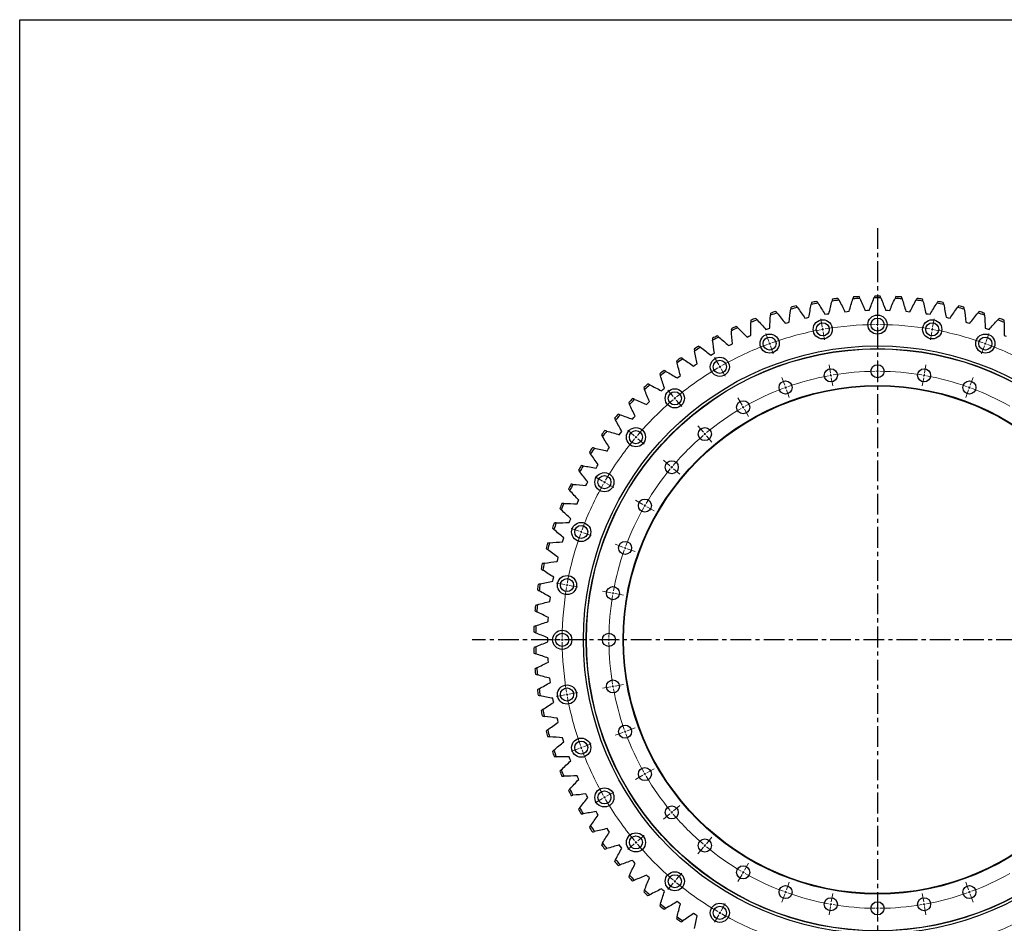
# Model space of a CAD drawing. Header units: millimetres. Extents: x -527 to 6920, y 16328 to 21890.
# Tile 5 of 12: x -527 to 1581, y 19955 to 21890. Entities that reach past the tile are written whole.
import ezdxf

# ---------------------------------------------------------------- set-up
doc = ezdxf.new("R2010")
doc.units = ezdxf.units.MM
doc.header["$LTSCALE"] = 20
doc.linetypes.add('CENTER', pattern=[10.16, 6.35, -1.27, 1.27, -1.27])

msp = doc.modelspace()

# ---------------------------------------------------------------- linework, layer by layer
at = {"linetype": 'CENTER', "ltscale": 0.35}
for p, q in [((1309.2, 21444.1), (1309.2, 19680.7)), ((2177, 20562.4), (441.4, 20562.4))]:
    msp.add_line(p, q, dxfattribs=at)
at = {"color": 7, "linetype": 'Continuous', "lineweight": 25}
for p, q in [((1153.8, 21251.1), (1158.2, 21252.1)), ((1158.2, 21252.1), (1162.5, 21253)), ((1196.5, 21259.4), (1200.9, 21260.1)), ((1200.9, 21260.1), (1205.3, 21260.7)), ((1239.6, 21265), (1244.1, 21265.4)), ((1244.1, 21265.4), (1248.5, 21265.8)), ((1283, 21267.9), (1287.5, 21268.1)), ((1287.5, 21268.1), (1291.9, 21268.2)), ((1326.5, 21268.2), (1330.9, 21268.1)), ((1330.9, 21268.1), (1335.4, 21267.9)), ((1369.9, 21265.8), (1374.3, 21265.4)), ((1374.3, 21265.4), (1378.8, 21265)), ((1413.1, 21260.7), (1417.5, 21260.1)), ((1417.5, 21260.1), (1421.9, 21259.4)), ((1455.9, 21253), (1460.2, 21252.1)), ((1460.2, 21252.1), (1464.6, 21251.1)), ((1070.3, 21226.8), (1074.5, 21228.3)), ((1074.5, 21228.3), (1078.8, 21229.8)), ((1111.7, 21240.2), (1116, 21241.5)), ((1116, 21241.5), (1120.3, 21242.7)), ((1498.1, 21242.7), (1502.4, 21241.5)), ((1502.4, 21241.5), (1506.7, 21240.2)), ((1539.6, 21229.8), (1543.9, 21228.3)), ((1543.9, 21228.3), (1548.1, 21226.8)), ((1029.9, 21210.8), (1034, 21212.6)), ((1034, 21212.6), (1038.1, 21214.3)), ((1580.3, 21214.3), (1584.4, 21212.6)), ((990.5, 21192.4), (994.5, 21194.4)), ((994.5, 21194.4), (998.5, 21196.4)), ((952.3, 21171.6), (956.2, 21173.9)), ((956.2, 21173.9), (960.1, 21176.1)), ((915.5, 21148.5), (919.2, 21151)), ((919.2, 21151), (923, 21153.4)), ((880.2, 21123.1), (883.7, 21125.8)), ((883.7, 21125.8), (887.3, 21128.5)), ((849.8, 21098.6), (853.3, 21101.5)), ((846.5, 21095.6), (849.8, 21098.6)), ((814.5, 21066.1), (817.7, 21069.3)), ((817.7, 21069.3), (820.9, 21072.4)), ((784.4, 21034.7), (787.4, 21038.1)), ((787.4, 21038.1), (790.5, 21041.3)), ((756.4, 21001.5), (759.1, 21005)), ((759.1, 21005), (762, 21008.5)), ((730.4, 20966.7), (732.9, 20970.3)), ((732.9, 20970.3), (735.5, 20974)), ((706.6, 20930.3), (708.9, 20934.1)), ((708.9, 20934.1), (711.3, 20937.9)), ((685.1, 20892.5), (687.2, 20896.4)), ((687.2, 20896.4), (689.3, 20900.4)), ((665.9, 20853.4), (667.8, 20857.5)), ((667.8, 20857.5), (669.7, 20861.6)), ((649.2, 20813.3), (650.8, 20817.5)), ((650.8, 20817.5), (652.5, 20821.6)), ((635.1, 20772.2), (636.4, 20776.4)), ((636.4, 20776.4), (637.8, 20780.7)), ((623.4, 20730.3), (624.5, 20734.6)), ((624.5, 20734.6), (625.6, 20739)), ((614.4, 20687.7), (615.2, 20692.1)), ((615.2, 20692.1), (616, 20696.5)), ((608, 20644.7), (608.5, 20649.2)), ((608.5, 20649.2), (609.1, 20653.6)), ((604.3, 20601.4), (604.5, 20605.9)), ((604.5, 20605.9), (604.8, 20610.3)), ((603.2, 20562.4), (603.2, 20566.9)), ((603.2, 20557.9), (603.2, 20562.4)), ((604.5, 20518.9), (604.3, 20523.4)), ((604.8, 20514.5), (604.5, 20518.9)), ((608.5, 20475.6), (608, 20480.1)), ((609.1, 20471.2), (608.5, 20475.6)), ((615.2, 20432.7), (614.4, 20437.1)), ((616, 20428.3), (615.2, 20432.7)), ((624.5, 20390.2), (623.4, 20394.5)), ((625.6, 20385.9), (624.5, 20390.2)), ((636.4, 20348.4), (635.1, 20352.6)), ((637.8, 20344.1), (636.4, 20348.4)), ((650.8, 20307.4), (649.2, 20311.5)), ((652.5, 20303.2), (650.8, 20307.4)), ((667.8, 20267.3), (665.9, 20271.4)), ((669.7, 20263.3), (667.8, 20267.3)), ((687.2, 20228.4), (685.1, 20232.3)), ((689.3, 20224.5), (687.2, 20228.4)), ((708.9, 20190.7), (706.6, 20194.5)), ((711.3, 20186.9), (708.9, 20190.7)), ((732.9, 20154.5), (730.4, 20158.1)), ((735.5, 20150.8), (732.9, 20154.5)), ((759.1, 20119.8), (756.4, 20123.3)), ((762, 20116.3), (759.1, 20119.8)), ((787.4, 20086.7), (784.4, 20090.1)), ((790.5, 20083.5), (787.4, 20086.7)), ((817.7, 20055.5), (814.5, 20058.7)), ((820.9, 20052.4), (817.7, 20055.5)), ((849.8, 20026.2), (846.5, 20029.2)), ((853.3, 20023.3), (849.8, 20026.2)), ((883.7, 19999), (880.2, 20001.7)), ((887.3, 19996.3), (883.7, 19999)), ((919.2, 19973.8), (915.5, 19976.3)), ((923, 19971.4), (919.2, 19973.8))]:
    msp.add_line(p, q, dxfattribs=at)
at = {"color": 0, "linetype": 'Continuous', "lineweight": 18}
for p, q in [((1191.1, 21232.1), (1188, 21249.8)), ((1309.2, 21242.4), (1309.2, 21260.4)), ((1427.3, 21232.1), (1430.4, 21249.8)), ((1192, 21227.2), (1191.6, 21229.6)), ((1192, 21227.2), (1192.4, 21224.7)), ((1309.2, 21237.4), (1309.2, 21239.9)), ((1309.2, 21237.4), (1309.2, 21234.9)), ((1309.2, 21232.4), (1309.2, 21214.4)), ((1426.4, 21227.2), (1426, 21224.7)), ((1426.4, 21227.2), (1426.8, 21229.6)), ((1076.6, 21201.4), (1070.5, 21218.3)), ((1192.9, 21222.2), (1196, 21204.5)), ((1425.5, 21222.2), (1422.4, 21204.5)), ((1541.8, 21201.4), (1547.9, 21218.3)), ((1078.3, 21196.7), (1077.5, 21199)), ((1078.3, 21196.7), (1079.2, 21194.3)), ((1080, 21192), (1086.2, 21175.1)), ((1538.4, 21192), (1532.2, 21175.1)), ((1540.1, 21196.7), (1539.2, 21194.3)), ((1540.1, 21196.7), (1540.9, 21199)), ((969.2, 21151.3), (960.2, 21166.9)), ((971.7, 21147), (970.4, 21149.1)), ((971.7, 21147), (972.9, 21144.8)), ((1208.5, 21133.6), (1205.4, 21151.3)), ((1309.2, 21142.4), (1309.2, 21160.4)), ((1409.9, 21133.6), (1413, 21151.3)), ((974.2, 21142.6), (983.2, 21127.1)), ((1110.8, 21107.4), (1104.7, 21124.3)), ((1209.3, 21128.7), (1208.9, 21131.1)), ((1209.3, 21128.7), (1209.8, 21126.2)), ((1210.2, 21123.7), (1213.3, 21106)), ((1309.2, 21137.4), (1309.2, 21139.9)), ((1309.2, 21137.4), (1309.2, 21134.9)), ((1309.2, 21132.4), (1309.2, 21114.4)), ((1408.2, 21123.7), (1405.1, 21106)), ((1409, 21128.7), (1408.6, 21126.2)), ((1409, 21128.7), (1409.5, 21131.1)), ((1507.6, 21107.4), (1513.7, 21124.3)), ((1112.5, 21102.7), (1111.7, 21105.1)), ((1112.5, 21102.7), (1113.4, 21100.4)), ((1505.9, 21102.7), (1505, 21100.4)), ((1505.9, 21102.7), (1506.7, 21105.1)), ((872.1, 21083.3), (860.5, 21097.1)), ((875.3, 21079.5), (873.7, 21081.4)), ((1019.2, 21064.7), (1010.2, 21080.3)), ((1114.2, 21098), (1120.4, 21081.1)), ((1504.1, 21098), (1498, 21081.1)), ((875.3, 21079.5), (876.9, 21077.6)), ((878.5, 21075.7), (890.1, 21061.9)), ((1021.7, 21060.4), (1020.4, 21062.5)), ((1021.7, 21060.4), (1022.9, 21058.2)), ((1024.2, 21056), (1033.2, 21040.5)), ((936.4, 21006.7), (924.8, 21020.5)), ((788.3, 20999.5), (774.5, 21011.1)), ((792.1, 20996.3), (790.2, 20997.9)), ((792.1, 20996.3), (794, 20994.7)), ((939.6, 21002.9), (938, 21004.8)), ((939.6, 21002.9), (941.2, 21001)), ((942.8, 20999.1), (954.4, 20985.3)), ((795.9, 20993.1), (809.7, 20981.5)), ((864.9, 20935.2), (851.1, 20946.8)), ((868.7, 20932), (866.8, 20933.6)), ((868.7, 20932), (870.6, 20930.4)), ((720.3, 20902.4), (704.7, 20911.4)), ((872.6, 20928.8), (886.3, 20917.2)), ((724.6, 20899.9), (722.5, 20901.2)), ((724.6, 20899.9), (726.8, 20898.7)), ((729, 20897.4), (744.5, 20888.4)), ((806.9, 20852.4), (791.3, 20861.4)), ((811.2, 20849.9), (809.1, 20851.2)), ((811.2, 20849.9), (813.4, 20848.7)), ((815.6, 20847.4), (831.2, 20838.4)), ((670.2, 20795), (653.3, 20801.1)), ((674.9, 20793.3), (672.6, 20794.1)), ((674.9, 20793.3), (677.3, 20792.4)), ((679.6, 20791.6), (696.5, 20785.4)), ((764.2, 20760.8), (747.3, 20766.9)), ((768.9, 20759.1), (766.5, 20759.9)), ((768.9, 20759.1), (771.2, 20758.2)), ((773.6, 20757.4), (790.5, 20751.2)), ((639.5, 20680.5), (621.8, 20683.6)), ((644.5, 20679.6), (642, 20680.1)), ((644.5, 20679.6), (646.9, 20679.2)), ((649.4, 20678.7), (667.1, 20675.6)), ((738, 20663.1), (720.3, 20666.2)), ((742.9, 20662.3), (740.5, 20662.7)), ((742.9, 20662.3), (745.4, 20661.8)), ((747.9, 20661.4), (765.6, 20658.3)), ((629.2, 20562.4), (611.2, 20562.4)), ((634.2, 20562.4), (631.7, 20562.4)), ((634.2, 20562.4), (636.7, 20562.4)), ((639.2, 20562.4), (657.2, 20562.4)), ((729.2, 20562.4), (711.2, 20562.4)), ((734.2, 20562.4), (731.7, 20562.4)), ((734.2, 20562.4), (736.7, 20562.4)), ((739.2, 20562.4), (757.2, 20562.4)), ((649.4, 20446.1), (667.1, 20449.2)), ((738, 20461.7), (720.3, 20458.6)), ((742.9, 20462.6), (740.5, 20462.1)), ((742.9, 20462.6), (745.4, 20463)), ((747.9, 20463.4), (765.6, 20466.6)), ((639.5, 20444.3), (621.8, 20441.2)), ((644.5, 20445.2), (642, 20444.8)), ((644.5, 20445.2), (646.9, 20445.6)), ((764.2, 20364), (747.3, 20357.9)), ((768.9, 20365.7), (766.5, 20364.9)), ((768.9, 20365.7), (771.2, 20366.6)), ((773.6, 20367.5), (790.5, 20373.6)), ((670.2, 20329.8), (653.3, 20323.7)), ((674.9, 20331.5), (672.6, 20330.7)), ((674.9, 20331.5), (677.3, 20332.4)), ((679.6, 20333.3), (696.5, 20339.4)), ((815.6, 20277.4), (831.2, 20286.4)), ((806.9, 20272.4), (791.3, 20263.4)), ((811.2, 20274.9), (809.1, 20273.7)), ((811.2, 20274.9), (813.4, 20276.2)), ((729, 20227.4), (744.5, 20236.4)), ((720.3, 20222.4), (704.7, 20213.4)), ((724.6, 20224.9), (722.5, 20223.7)), ((724.6, 20224.9), (726.8, 20226.2)), ((868.7, 20192.8), (870.6, 20194.4)), ((872.6, 20196), (886.3, 20207.6)), ((864.9, 20189.6), (851.1, 20178)), ((868.7, 20192.8), (866.8, 20191.2)), ((795.9, 20131.7), (809.7, 20143.3)), ((942.8, 20125.8), (954.4, 20139.5)), ((788.3, 20125.3), (774.5, 20113.7)), ((792.1, 20128.5), (790.2, 20126.9)), ((792.1, 20128.5), (794, 20130.1)), ((936.4, 20118.1), (924.8, 20104.3)), ((939.6, 20121.9), (938, 20120)), ((939.6, 20121.9), (941.2, 20123.8)), ((1024.2, 20068.8), (1033.2, 20084.4)), ((875.3, 20045.3), (876.9, 20047.2)), ((878.5, 20049.2), (890.1, 20062.9)), ((1019.2, 20060.1), (1010.2, 20044.5)), ((1021.7, 20064.4), (1020.4, 20062.3)), ((1021.7, 20064.4), (1022.9, 20066.6)), ((872.1, 20041.5), (860.5, 20027.7)), ((875.3, 20045.3), (873.7, 20043.4)), ((1114.2, 20026.8), (1120.4, 20043.7)), ((1504.1, 20026.8), (1498, 20043.7)), ((1110.8, 20017.4), (1104.7, 20000.5)), ((1112.5, 20022.1), (1111.7, 20019.7)), ((1112.5, 20022.1), (1113.4, 20024.4)), ((1210.2, 20001.1), (1213.3, 20018.8)), ((1309.2, 19992.4), (1309.2, 20010.4)), ((1408.2, 20001.1), (1405.1, 20018.8)), ((1505.9, 20022.1), (1505, 20024.4)), ((1505.9, 20022.1), (1506.7, 20019.7)), ((1507.6, 20017.4), (1513.7, 20000.5)), ((974.2, 19982.2), (983.2, 19997.8)), ((1208.5, 19991.2), (1205.4, 19973.5)), ((1209.3, 19996.1), (1208.9, 19993.7)), ((1209.3, 19996.1), (1209.8, 19998.6)), ((1309.2, 19987.4), (1309.2, 19989.9)), ((1309.2, 19987.4), (1309.2, 19984.9)), ((1409, 19996.1), (1408.6, 19998.6)), ((1409, 19996.1), (1409.5, 19993.7)), ((1409.9, 19991.2), (1413, 19973.5)), ((969.2, 19973.5), (960.2, 19957.9)), ((971.7, 19977.8), (970.4, 19975.7)), ((971.7, 19977.8), (972.9, 19980)), ((1309.2, 19982.4), (1309.2, 19964.4))]:
    msp.add_line(p, q, dxfattribs=at)
msp.add_lwpolyline([(-527.2, 21890.3), (6920.1, 21890.3), (6920.1, 16328), (-527.2, 16328)], close=True)
at = {"color": 7, "linetype": 'Continuous', "lineweight": 25}
for centre, radius in [((1309.2, 21237.4), 20.5), ((1309.2, 21237.4), 14), ((1192, 21227.2), 20.5), ((1192, 21227.2), 14), ((1426.4, 21227.2), 20.5), ((1426.4, 21227.2), 14), ((1078.3, 21196.7), 20.5), ((1078.3, 21196.7), 14), ((1540.1, 21196.7), 20.5), ((1540.1, 21196.7), 14), ((1309.2, 20562.4), 629.5), ((1309.2, 20562.4), 623.5), ((1309.2, 20562.4), 623), ((971.7, 21147), 20.5), ((971.7, 21147), 14), ((1309.2, 21137.4), 14), ((1209.3, 21128.7), 14), ((1409, 21128.7), 14), ((1309.2, 20562.4), 544.5), ((1309.2, 20562.4), 543.5), ((1112.5, 21102.7), 14), ((1505.9, 21102.7), 14), ((875.3, 21079.5), 20.5), ((875.3, 21079.5), 14), ((1021.7, 21060.4), 14), ((792.1, 20996.3), 20.5), ((939.6, 21002.9), 14), ((792.1, 20996.3), 14), ((868.7, 20932), 14), ((724.6, 20899.9), 20.5), ((724.6, 20899.9), 14), ((811.2, 20849.9), 14), ((674.9, 20793.3), 20.5), ((674.9, 20793.3), 14), ((768.9, 20759.1), 14), ((644.5, 20679.6), 20.5), ((644.5, 20679.6), 14), ((742.9, 20662.3), 14), ((634.2, 20562.4), 20.5), ((634.2, 20562.4), 14), ((734.2, 20562.4), 14), ((742.9, 20462.6), 14), ((644.5, 20445.2), 20.5), ((644.5, 20445.2), 14), ((768.9, 20365.7), 14), ((674.9, 20331.5), 20.5), ((674.9, 20331.5), 14), ((811.2, 20274.9), 14), ((724.6, 20224.9), 20.5), ((724.6, 20224.9), 14), ((868.7, 20192.8), 14), ((792.1, 20128.5), 20.5), ((792.1, 20128.5), 14), ((939.6, 20121.9), 14), ((1021.7, 20064.4), 14), ((875.3, 20045.3), 20.5), ((875.3, 20045.3), 14), ((1112.5, 20022.1), 14), ((1505.9, 20022.1), 14), ((1209.3, 19996.1), 14), ((1409, 19996.1), 14), ((971.7, 19977.8), 20.5), ((971.7, 19977.8), 14), ((1309.2, 19987.4), 14)]:
    msp.add_circle(centre, radius, dxfattribs=at)
for radius, start, end in [(736, 96.6058, 97.5118), (732, 92.9465, 94.1124), (736, 93.0764, 93.9824), (732, 89.4171, 90.5829), (736, 89.547, 90.453), (732, 85.8876, 87.0535), (736, 86.0176, 86.9236), (736, 82.4882, 83.3942), (732, 103.5347, 104.7006), (736, 103.6646, 104.5707), (732, 100.0053, 101.1712), (736, 100.1352, 101.0412), (732, 96.4759, 97.6418), (732, 82.3582, 83.5241), (732, 78.8288, 79.9947), (736, 78.9588, 79.8648), (732, 75.2994, 76.4653), (736, 75.4293, 76.3354), (736, 110.7235, 111.6295), (732, 107.0641, 108.23), (736, 107.1941, 108.1001), (732, 71.77, 72.9359), (736, 71.8999, 72.8059), (736, 68.3705, 69.2765), (736, 114.2529, 115.1589), (732, 114.1229, 115.2888), (732, 110.5935, 111.7594), (732, 68.2406, 69.4065), (736, 117.7823, 118.6883), (732, 117.6524, 118.8182), (736, 121.3117, 122.2177), (732, 121.1818, 122.3476), (736, 124.8411, 125.7471), (732, 124.7112, 125.8771), (736, 128.3705, 129.2765), (732, 128.2406, 129.4065), (736, 131.8999, 132.8059), (732, 131.77, 132.9359), (736, 135.4293, 136.3354), (732, 135.2994, 136.4653), (736, 138.9588, 139.8648), (732, 138.8288, 139.9947), (736, 142.4882, 143.3942), (732, 142.3582, 143.5241), (736, 146.0176, 146.9236), (732, 145.8876, 147.0535), (736, 149.547, 150.453), (732, 149.4171, 150.5829), (736, 153.0764, 153.9824), (732, 152.9465, 154.1124), (736, 156.6058, 157.5118), (732, 156.4759, 157.6418), (736, 160.1352, 161.0412), (732, 160.0053, 161.1712), (736, 163.6646, 164.5707), (732, 163.5347, 164.7006), (736, 167.1941, 168.1001), (732, 167.0641, 168.23), (736, 170.7235, 171.6295), (732, 170.5935, 171.7594), (732, 174.1229, 175.2888), (736, 174.2529, 175.1589), (736, 177.7823, 178.6883), (732, 177.6524, 178.8182), (736, 181.3117, 182.2177), (732, 181.1818, 182.3476), (736, 184.8411, 185.7471), (732, 184.7112, 185.8771), (736, 188.3705, 189.2765), (732, 188.2406, 189.4065), (736, 191.8999, 192.8059), (732, 191.77, 192.9359), (736, 195.4293, 196.3354), (732, 195.2994, 196.4653), (736, 198.9588, 199.8648), (732, 198.8288, 199.9947), (736, 202.4882, 203.3942), (732, 202.3582, 203.5241), (736, 206.0176, 206.9236), (732, 205.8876, 207.0535), (736, 209.547, 210.453), (732, 209.4171, 210.5829), (736, 213.0764, 213.9824), (732, 212.9465, 214.1124), (736, 216.6058, 217.5118), (732, 216.4759, 217.6418), (732, 220.0053, 221.1712), (736, 220.1352, 221.0412), (736, 223.6646, 224.5707), (732, 223.5347, 224.7006), (732, 227.0641, 228.23), (736, 227.1941, 228.1001), (736, 230.7235, 231.6295), (732, 230.5935, 231.7594), (736, 234.2529, 235.1589), (732, 234.1229, 235.2888)]:
    msp.add_arc((1309.2, 20562.4), radius, start, end, dxfattribs=at)
at = {"color": 0, "linetype": 'Continuous', "lineweight": 18}
for radius, start, end in [(675, 100, 100.2122), (675, 99.7878, 100), (675, 90.4244, 99.5756), (675, 90, 90.2122), (675, 89.7878, 90), (675, 80.4244, 89.5756), (675, 80, 80.2122), (675, 79.7878, 80), (675, 100.4244, 109.5756), (675, 70.4244, 79.5756), (675, 110.4244, 119.5756), (675, 110, 110.2122), (675, 109.7878, 110), (675, 70, 70.2122), (675, 69.7878, 70), (675, 60.4244, 69.5756), (675, 120.4244, 129.5756), (675, 120, 120.2122), (675, 119.7878, 120), (575, 100.4982, 109.5018), (575, 100, 100.2491), (575, 99.7509, 100), (575, 90.4982, 99.5018), (575, 90, 90.2491), (575, 89.7509, 90), (575, 80.4982, 89.5018), (575, 80, 80.2491), (575, 79.7509, 80), (575, 70.4982, 79.5018), (575, 110.4982, 119.5018), (575, 110, 110.2491), (575, 109.7509, 110), (575, 70, 70.2491), (575, 69.7509, 70), (575, 60.4982, 69.5018), (675, 129.7878, 130), (675, 130.4244, 139.5756), (675, 130, 130.2122), (575, 120, 120.2491), (575, 119.7509, 120), (575, 120.4982, 129.5018), (675, 140, 140.2122), (675, 139.7878, 140), (575, 130.4982, 139.5018), (575, 130, 130.2491), (575, 129.7509, 130), (675, 140.4244, 149.5756), (575, 140, 140.2491), (575, 139.7509, 140), (575, 140.4982, 149.5018), (675, 150.4244, 159.5756), (675, 150, 150.2122), (675, 149.7878, 150), (575, 150, 150.2491), (575, 149.7509, 150), (575, 150.4982, 159.5018), (675, 160.4244, 169.5756), (675, 160, 160.2122), (675, 159.7878, 160), (575, 160.4982, 169.5018), (575, 160, 160.2491), (575, 159.7509, 160), (675, 170, 170.2122), (675, 169.7878, 170), (675, 170.4244, 179.5756), (575, 170, 170.2491), (575, 169.7509, 170), (575, 170.4982, 179.5018), (675, 179.7878, 180), (675, 180, 180.2122), (675, 180.4244, 189.5756), (575, 179.7509, 180), (575, 180, 180.2491), (575, 180.4982, 189.5018), (675, 189.7878, 190), (575, 189.7509, 190), (575, 190, 190.2491), (575, 190.4982, 199.5018), (675, 190, 190.2122), (675, 190.4244, 199.5756), (575, 199.7509, 200), (575, 200, 200.2491), (575, 200.4982, 209.5018), (675, 199.7878, 200), (675, 200, 200.2122), (675, 200.4244, 209.5756), (575, 209.7509, 210), (575, 210, 210.2491), (575, 210.4982, 219.5018), (675, 209.7878, 210), (675, 210, 210.2122), (675, 210.4244, 219.5756), (575, 219.7509, 220), (575, 220, 220.2491), (575, 220.4982, 229.5018), (675, 219.7878, 220), (675, 220, 220.2122), (675, 220.4244, 229.5756), (575, 229.7509, 230), (575, 230, 230.2491), (575, 230.4982, 239.5018), (675, 229.7878, 230), (575, 239.7509, 240), (575, 240, 240.2491), (575, 240.4982, 249.5018), (575, 290.4982, 299.5018), (675, 230, 230.2122), (675, 230.4244, 239.5756), (575, 249.7509, 250), (575, 250, 250.2491), (575, 250.4982, 259.5018), (575, 280.4982, 289.5018), (575, 289.7509, 290), (575, 290, 290.2491), (575, 259.7509, 260), (575, 260, 260.2491), (575, 260.4982, 269.5018), (575, 269.7509, 270), (575, 270, 270.2491), (575, 270.4982, 279.5018), (575, 279.7509, 280), (575, 280, 280.2491), (675, 239.7878, 240), (675, 240, 240.2122), (675, 240.4244, 249.5756), (675, 290.4244, 299.5756)]:
    msp.add_arc((1309.2, 20562.4), radius, start, end, dxfattribs=at)
at = {"color": 7, "linetype": 'Continuous', "lineweight": 25}
for points in [[(1213, 21292.1), (1212.6, 21290.7), (1212.2, 21289.3), (1211.9, 21287.9)], [(1226.6, 21289.7), (1225.9, 21291), (1225.2, 21292.3), (1224.5, 21293.5)], [(1248.5, 21265.8), (1251, 21274.8), (1253.8, 21283.7), (1256.7, 21292.5)], [(1258.1, 21296.6), (1257.6, 21295.3), (1257.2, 21293.9), (1256.7, 21292.5)], [(1271.6, 21293.4), (1271, 21294.7), (1270.3, 21296), (1269.7, 21297.3)], [(1271.6, 21293.4), (1275.6, 21285), (1279.4, 21276.5), (1283, 21267.9)], [(1291.9, 21268.2), (1295, 21277), (1298.3, 21285.7), (1301.7, 21294.4)], [(1303.4, 21298.4), (1302.8, 21297), (1302.3, 21295.7), (1301.7, 21294.4)], [(1316.6, 21294.4), (1316.1, 21295.7), (1315.6, 21297), (1315, 21298.4)], [(1316.6, 21294.4), (1320.1, 21285.7), (1323.4, 21277), (1326.5, 21268.2)], [(1335.4, 21267.9), (1339, 21276.5), (1342.8, 21285), (1346.8, 21293.4)], [(1348.7, 21297.3), (1348.1, 21296), (1347.4, 21294.7), (1346.8, 21293.4)], [(1361.7, 21292.5), (1361.2, 21293.9), (1360.8, 21295.3), (1360.3, 21296.6)], [(1361.7, 21292.5), (1364.6, 21283.7), (1367.4, 21274.8), (1369.9, 21265.8)], [(1393.9, 21293.5), (1393.2, 21292.3), (1392.5, 21291), (1391.8, 21289.7)], [(1406.5, 21287.9), (1406.2, 21289.3), (1405.8, 21290.7), (1405.4, 21292.1)], [(1120.3, 21242.7), (1121.1, 21252), (1122.2, 21261.2), (1123.4, 21270.4)], [(1124, 21274.7), (1123.8, 21273.3), (1123.6, 21271.9), (1123.4, 21270.4)], [(1137.9, 21274.1), (1137, 21275.2), (1136.2, 21276.4), (1135.3, 21277.6)], [(1137.9, 21274.1), (1143.4, 21266.5), (1148.7, 21258.9), (1153.8, 21251.1)], [(1162.5, 21253), (1163.9, 21262.2), (1165.6, 21271.4), (1167.4, 21280.5)], [(1168.2, 21284.8), (1167.9, 21283.4), (1167.7, 21282), (1167.4, 21280.5)], [(1182, 21283.3), (1181.2, 21284.5), (1180.5, 21285.7), (1179.7, 21286.9)], [(1182, 21283.3), (1187, 21275.4), (1191.8, 21267.4), (1196.5, 21259.4)], [(1205.3, 21260.7), (1207.3, 21269.8), (1209.5, 21278.9), (1211.9, 21287.9)], [(1226.6, 21289.7), (1231.1, 21281.6), (1235.5, 21273.3), (1239.6, 21265)], [(1378.8, 21265), (1382.9, 21273.3), (1387.2, 21281.6), (1391.8, 21289.7)], [(1406.5, 21287.9), (1408.9, 21278.9), (1411.1, 21269.8), (1413.1, 21260.7)], [(1421.9, 21259.4), (1426.6, 21267.4), (1431.4, 21275.4), (1436.4, 21283.3)], [(1438.7, 21286.9), (1437.9, 21285.7), (1437.1, 21284.5), (1436.4, 21283.3)], [(1451, 21280.5), (1450.7, 21282), (1450.4, 21283.4), (1450.2, 21284.8)], [(1451, 21280.5), (1452.8, 21271.4), (1454.5, 21262.2), (1455.9, 21253)], [(1464.6, 21251.1), (1469.7, 21258.9), (1475, 21266.5), (1480.5, 21274.1)], [(1483.1, 21277.6), (1482.2, 21276.4), (1481.4, 21275.2), (1480.5, 21274.1)], [(1495, 21270.4), (1494.8, 21271.9), (1494.6, 21273.3), (1494.4, 21274.7)], [(1495, 21270.4), (1496.2, 21261.2), (1497.3, 21252), (1498.1, 21242.7)], [(1051.7, 21247.6), (1050.7, 21248.7), (1049.8, 21249.7), (1048.8, 21250.8)], [(1078.8, 21229.8), (1079, 21239.1), (1079.5, 21248.4), (1080.2, 21257.7)], [(1080.5, 21262), (1080.4, 21260.5), (1080.3, 21259.1), (1080.2, 21257.7)], [(1094.4, 21262.2), (1093.5, 21263.3), (1092.6, 21264.4), (1091.6, 21265.5)], [(1094.4, 21262.2), (1100.3, 21255), (1106.1, 21247.7), (1111.7, 21240.2)], [(1506.7, 21240.2), (1512.3, 21247.7), (1518.1, 21255), (1524, 21262.2)], [(1526.8, 21265.5), (1525.8, 21264.4), (1524.9, 21263.3), (1524, 21262.2)], [(1538.2, 21257.7), (1538.1, 21259.1), (1538, 21260.5), (1537.9, 21262)], [(1538.2, 21257.7), (1538.9, 21248.4), (1539.4, 21239.1), (1539.6, 21229.8)], [(1569.6, 21250.8), (1568.6, 21249.7), (1567.7, 21248.7), (1566.7, 21247.6)], [(996.3, 21228.6), (996.4, 21227.1), (996.4, 21225.7), (996.5, 21224.3)], [(1010, 21230.5), (1009, 21231.5), (1007.9, 21232.5), (1006.9, 21233.4)], [(1010, 21230.5), (1016.8, 21224.1), (1023.4, 21217.5), (1029.9, 21210.8)], [(1038.1, 21214.3), (1037.8, 21223.6), (1037.7, 21232.9), (1037.8, 21242.2)], [(1037.9, 21246.6), (1037.9, 21245.1), (1037.9, 21243.7), (1037.8, 21242.2)], [(1051.7, 21247.6), (1058.1, 21240.8), (1064.3, 21233.9), (1070.3, 21226.8)], [(1548.1, 21226.8), (1554.1, 21233.9), (1560.3, 21240.8), (1566.7, 21247.6)], [(1580.6, 21242.2), (1580.7, 21232.9), (1580.6, 21223.6), (1580.3, 21214.3)], [(1580.6, 21242.2), (1580.5, 21243.7), (1580.5, 21245.1), (1580.5, 21246.6)], [(955.9, 21208.1), (956, 21206.6), (956.2, 21205.2), (956.3, 21203.7)], [(969.5, 21210.8), (968.4, 21211.7), (967.3, 21212.6), (966.1, 21213.6)], [(969.5, 21210.8), (976.6, 21204.8), (983.6, 21198.7), (990.5, 21192.4)], [(998.5, 21196.4), (997.6, 21205.7), (997, 21214.9), (996.5, 21224.3)], [(916.8, 21185.1), (917, 21183.7), (917.3, 21182.2), (917.5, 21180.8)], [(930.2, 21188.7), (929, 21189.5), (927.9, 21190.4), (926.7, 21191.2)], [(930.2, 21188.7), (937.7, 21183.1), (945.1, 21177.4), (952.3, 21171.6)], [(960.1, 21176.1), (958.6, 21185.3), (957.4, 21194.5), (956.3, 21203.7)], [(892.4, 21164.1), (891.2, 21164.9), (889.9, 21165.7), (888.7, 21166.5)], [(892.4, 21164.1), (900.2, 21159.1), (907.9, 21153.9), (915.5, 21148.5)], [(923, 21153.4), (920.9, 21162.5), (919.1, 21171.6), (917.5, 21180.8)], [(879.2, 21159.7), (879.5, 21158.3), (879.9, 21156.9), (880.2, 21155.5)], [(887.3, 21128.5), (884.7, 21137.5), (882.4, 21146.5), (880.2, 21155.5)], [(843.3, 21132.1), (843.7, 21130.8), (844.1, 21129.4), (844.5, 21128)], [(853.3, 21101.5), (850.1, 21110.2), (847.2, 21119.1), (844.5, 21128)], [(856.1, 21137.3), (854.9, 21138), (853.6, 21138.7), (852.3, 21139.4)], [(856.1, 21137.3), (864.2, 21132.8), (872.3, 21128), (880.2, 21123.1)], [(809.1, 21102.4), (809.6, 21101), (810.1, 21099.7), (810.6, 21098.3)], [(821.6, 21108.3), (820.3, 21109), (819, 21109.6), (817.7, 21110.2)], [(821.6, 21108.3), (830, 21104.3), (838.3, 21100.1), (846.5, 21095.6)], [(820.9, 21072.4), (817.3, 21080.9), (813.8, 21089.6), (810.6, 21098.3)], [(776.8, 21070.6), (777.4, 21069.2), (777.9, 21067.9), (778.5, 21066.6)], [(790.5, 21041.3), (786.3, 21049.7), (782.3, 21058.1), (778.5, 21066.6)], [(788.9, 21077.3), (787.6, 21077.8), (786.2, 21078.4), (784.9, 21078.9)], [(788.9, 21077.3), (797.5, 21073.8), (806.1, 21070.1), (814.5, 21066.1)], [(758.2, 21044.3), (756.8, 21044.8), (755.4, 21045.2), (754.1, 21045.7)], [(758.2, 21044.3), (767, 21041.3), (775.8, 21038.1), (784.4, 21034.7)], [(746.5, 21036.8), (747.2, 21035.5), (747.8, 21034.3), (748.5, 21033)], [(762, 21008.5), (757.3, 21016.6), (752.8, 21024.7), (748.5, 21033)], [(718.4, 21001.3), (719.1, 21000), (719.8, 20998.8), (720.6, 20997.6)], [(735.5, 20974), (730.4, 20981.7), (725.4, 20989.6), (720.6, 20997.6)], [(729.6, 21009.5), (728.2, 21009.8), (726.8, 21010.2), (725.4, 21010.6)], [(729.6, 21009.5), (738.6, 21007), (747.5, 21004.4), (756.4, 21001.5)], [(692.5, 20964.1), (693.3, 20962.9), (694.1, 20961.7), (694.9, 20960.5)], [(711.3, 20937.9), (705.7, 20945.3), (700.2, 20952.8), (694.9, 20960.5)], [(703.1, 20972.9), (701.7, 20973.2), (700.3, 20973.5), (698.9, 20973.8)], [(703.1, 20972.9), (712.3, 20971), (721.3, 20969), (730.4, 20966.7)], [(679, 20934.8), (677.6, 20935), (676.2, 20935.2), (674.7, 20935.4)], [(679, 20934.8), (688.2, 20933.5), (697.4, 20932), (706.6, 20930.3)], [(668.9, 20925.4), (669.8, 20924.2), (670.7, 20923.1), (671.6, 20921.9)], [(689.3, 20900.4), (683.2, 20907.4), (677.3, 20914.6), (671.6, 20921.9)], [(657.3, 20895.3), (655.9, 20895.5), (654.4, 20895.6), (653, 20895.7)], [(657.3, 20895.3), (666.6, 20894.6), (675.8, 20893.6), (685.1, 20892.5)], [(647.8, 20885.2), (648.7, 20884.2), (649.7, 20883.1), (650.7, 20882)], [(669.7, 20861.6), (663.2, 20868.2), (656.8, 20875), (650.7, 20882)], [(638, 20854.6), (636.6, 20854.6), (635.1, 20854.6), (633.7, 20854.6)], [(638, 20854.6), (647.3, 20854.4), (656.7, 20854), (665.9, 20853.4)], [(629.2, 20843.9), (630.2, 20842.9), (631.2, 20841.9), (632.2, 20840.9)], [(652.5, 20821.6), (645.6, 20827.9), (638.8, 20834.3), (632.2, 20840.9)], [(621.3, 20812.7), (619.9, 20812.6), (618.4, 20812.6), (617, 20812.5)], [(621.3, 20812.7), (630.6, 20813.1), (639.9, 20813.3), (649.2, 20813.3)], [(613.1, 20801.5), (614.2, 20800.6), (615.3, 20799.6), (616.4, 20798.7)], [(637.8, 20780.7), (630.5, 20786.5), (623.4, 20792.5), (616.4, 20798.7)], [(607.2, 20769.9), (605.8, 20769.7), (604.3, 20769.6), (602.9, 20769.4)], [(607.2, 20769.9), (616.5, 20770.9), (625.8, 20771.6), (635.1, 20772.2)], [(599.7, 20758.2), (600.9, 20757.3), (602, 20756.4), (603.1, 20755.6)], [(625.6, 20739), (618, 20744.3), (610.5, 20749.8), (603.1, 20755.6)], [(595.8, 20726.3), (594.4, 20726), (592.9, 20725.8), (591.5, 20725.5)], [(595.8, 20726.3), (605, 20727.8), (614.2, 20729.1), (623.4, 20730.3)], [(589, 20714.2), (590.2, 20713.3), (591.4, 20712.5), (592.6, 20711.7)], [(616, 20696.5), (608.1, 20701.4), (600.3, 20706.5), (592.6, 20711.7)], [(587, 20682), (585.6, 20681.7), (584.2, 20681.4), (582.8, 20681)], [(587, 20682), (596.1, 20684.1), (605.2, 20686), (614.4, 20687.7)], [(581, 20669.5), (582.3, 20668.8), (583.5, 20668.1), (584.8, 20667.3)], [(609.1, 20653.6), (600.9, 20658), (592.8, 20662.6), (584.8, 20667.3)], [(581, 20637.4), (579.7, 20636.9), (578.3, 20636.5), (576.9, 20636.1)], [(581, 20637.4), (590, 20640), (599, 20642.5), (608, 20644.7)], [(575.8, 20624.5), (577.1, 20623.8), (578.4, 20623.2), (579.7, 20622.5)], [(604.8, 20610.3), (596.3, 20614.2), (588, 20618.3), (579.7, 20622.5)], [(577.8, 20592.4), (586.6, 20595.6), (595.4, 20598.6), (604.3, 20601.4)], [(573.4, 20579.3), (574.7, 20578.7), (576, 20578.1), (577.4, 20577.5)], [(577.8, 20592.4), (576.5, 20591.9), (575.1, 20591.4), (573.7, 20590.9)], [(603.2, 20566.9), (594.5, 20570.2), (585.9, 20573.8), (577.4, 20577.5)], [(577.4, 20547.3), (585.9, 20551), (594.5, 20554.6), (603.2, 20557.9)], [(577.4, 20547.3), (576, 20546.7), (574.7, 20546.1), (573.4, 20545.6)], [(573.7, 20533.9), (575.1, 20533.4), (576.5, 20532.9), (577.8, 20532.4)], [(604.3, 20523.4), (595.4, 20526.2), (586.6, 20529.2), (577.8, 20532.4)], [(579.7, 20502.3), (588, 20506.5), (596.3, 20510.6), (604.8, 20514.5)], [(579.7, 20502.3), (578.4, 20501.6), (577.1, 20501), (575.8, 20500.3)], [(576.9, 20488.7), (578.3, 20488.3), (579.7, 20487.9), (581, 20487.5)], [(608, 20480.1), (599, 20482.3), (590, 20484.8), (581, 20487.5)], [(584.8, 20457.5), (592.8, 20462.2), (600.9, 20466.8), (609.1, 20471.2)], [(584.8, 20457.5), (583.5, 20456.8), (582.3, 20456), (581, 20455.3)], [(582.8, 20443.8), (584.2, 20443.4), (585.6, 20443.1), (587, 20442.8)], [(614.4, 20437.1), (605.2, 20438.8), (596.1, 20440.7), (587, 20442.8)], [(592.6, 20413.1), (600.3, 20418.3), (608.1, 20423.4), (616, 20428.3)], [(592.6, 20413.1), (591.4, 20412.3), (590.2, 20411.5), (589, 20410.6)], [(591.5, 20399.3), (592.9, 20399), (594.4, 20398.8), (595.8, 20398.5)], [(623.4, 20394.5), (614.2, 20395.7), (605, 20397), (595.8, 20398.5)], [(603.1, 20369.3), (610.5, 20375), (618, 20380.5), (625.6, 20385.9)], [(603.1, 20369.3), (602, 20368.4), (600.9, 20367.5), (599.7, 20366.6)], [(602.9, 20355.4), (604.3, 20355.2), (605.8, 20355.1), (607.2, 20354.9)], [(635.1, 20352.6), (625.8, 20353.2), (616.5, 20354), (607.2, 20354.9)], [(616.4, 20326.2), (623.4, 20332.3), (630.5, 20338.3), (637.8, 20344.1)], [(616.4, 20326.2), (615.3, 20325.2), (614.2, 20324.2), (613.1, 20323.3)], [(617, 20312.3), (618.4, 20312.2), (619.9, 20312.2), (621.3, 20312.1)], [(649.2, 20311.5), (639.9, 20311.5), (630.6, 20311.7), (621.3, 20312.1)], [(632.2, 20284), (638.8, 20290.5), (645.6, 20296.9), (652.5, 20303.2)], [(632.2, 20284), (631.2, 20282.9), (630.2, 20281.9), (629.2, 20280.9)], [(633.7, 20270.2), (635.1, 20270.2), (636.6, 20270.2), (638, 20270.2)], [(665.9, 20271.4), (656.7, 20270.8), (647.3, 20270.4), (638, 20270.2)], [(650.7, 20242.8), (656.8, 20249.8), (663.2, 20256.6), (669.7, 20263.3)], [(650.7, 20242.8), (649.7, 20241.7), (648.7, 20240.6), (647.8, 20239.6)], [(653, 20229.1), (654.4, 20229.2), (655.9, 20229.4), (657.3, 20229.5)], [(685.1, 20232.3), (675.8, 20231.2), (666.6, 20230.2), (657.3, 20229.5)], [(671.6, 20202.9), (677.3, 20210.2), (683.2, 20217.4), (689.3, 20224.5)], [(671.6, 20202.9), (670.7, 20201.7), (669.8, 20200.6), (668.9, 20199.5)], [(706.6, 20194.5), (697.4, 20192.8), (688.2, 20191.3), (679, 20190)], [(674.7, 20189.4), (676.2, 20189.6), (677.6, 20189.8), (679, 20190)], [(694.9, 20164.3), (700.2, 20172), (705.7, 20179.5), (711.3, 20186.9)], [(694.9, 20164.3), (694.1, 20163.1), (693.3, 20161.9), (692.5, 20160.7)], [(730.4, 20158.1), (721.3, 20155.9), (712.3, 20153.8), (703.1, 20151.9)], [(698.9, 20151), (700.3, 20151.3), (701.7, 20151.6), (703.1, 20151.9)], [(720.6, 20127.2), (725.4, 20135.2), (730.4, 20143.1), (735.5, 20150.8)], [(720.6, 20127.2), (719.8, 20126), (719.1, 20124.8), (718.4, 20123.5)], [(725.4, 20114.2), (726.8, 20114.6), (728.2, 20115), (729.6, 20115.4)], [(756.4, 20123.3), (747.5, 20120.4), (738.6, 20117.8), (729.6, 20115.4)], [(748.5, 20091.8), (752.8, 20100.1), (757.3, 20108.3), (762, 20116.3)], [(748.5, 20091.8), (747.8, 20090.6), (747.2, 20089.3), (746.5, 20088)], [(784.4, 20090.1), (775.8, 20086.7), (767, 20083.5), (758.2, 20080.5)], [(754.1, 20079.1), (755.4, 20079.6), (756.8, 20080.1), (758.2, 20080.5)], [(778.5, 20058.2), (782.3, 20066.7), (786.3, 20075.1), (790.5, 20083.5)], [(778.5, 20058.2), (777.9, 20056.9), (777.4, 20055.6), (776.8, 20054.2)], [(784.9, 20045.9), (786.2, 20046.4), (787.6, 20047), (788.9, 20047.5)], [(814.5, 20058.7), (806.1, 20054.8), (797.5, 20051), (788.9, 20047.5)], [(810.6, 20026.5), (813.8, 20035.2), (817.3, 20043.9), (820.9, 20052.4)], [(810.6, 20026.5), (810.1, 20025.1), (809.6, 20023.8), (809.1, 20022.4)], [(846.5, 20029.2), (838.3, 20024.7), (830, 20020.5), (821.6, 20016.5)], [(817.7, 20014.6), (819, 20015.2), (820.3, 20015.8), (821.6, 20016.5)], [(844.5, 19996.8), (847.2, 20005.7), (850.1, 20014.6), (853.3, 20023.3)], [(844.5, 19996.8), (844.1, 19995.4), (843.7, 19994.1), (843.3, 19992.7)], [(852.3, 19985.4), (853.6, 19986.1), (854.9, 19986.8), (856.1, 19987.5)], [(880.2, 20001.7), (872.3, 19996.8), (864.2, 19992), (856.1, 19987.5)], [(880.2, 19969.3), (882.4, 19978.3), (884.7, 19987.4), (887.3, 19996.3)], [(880.2, 19969.3), (879.9, 19967.9), (879.5, 19966.5), (879.2, 19965.1)], [(915.5, 19976.3), (907.9, 19971), (900.2, 19965.7), (892.4, 19960.7)], [(917.5, 19944), (919.1, 19953.2), (920.9, 19962.3), (923, 19971.4)], [(888.7, 19958.3), (889.9, 19959.1), (891.2, 19959.9), (892.4, 19960.7)]]:
    msp.add_open_spline(points, degree=3, dxfattribs=at)

doc.saveas('drawing.dxf')
